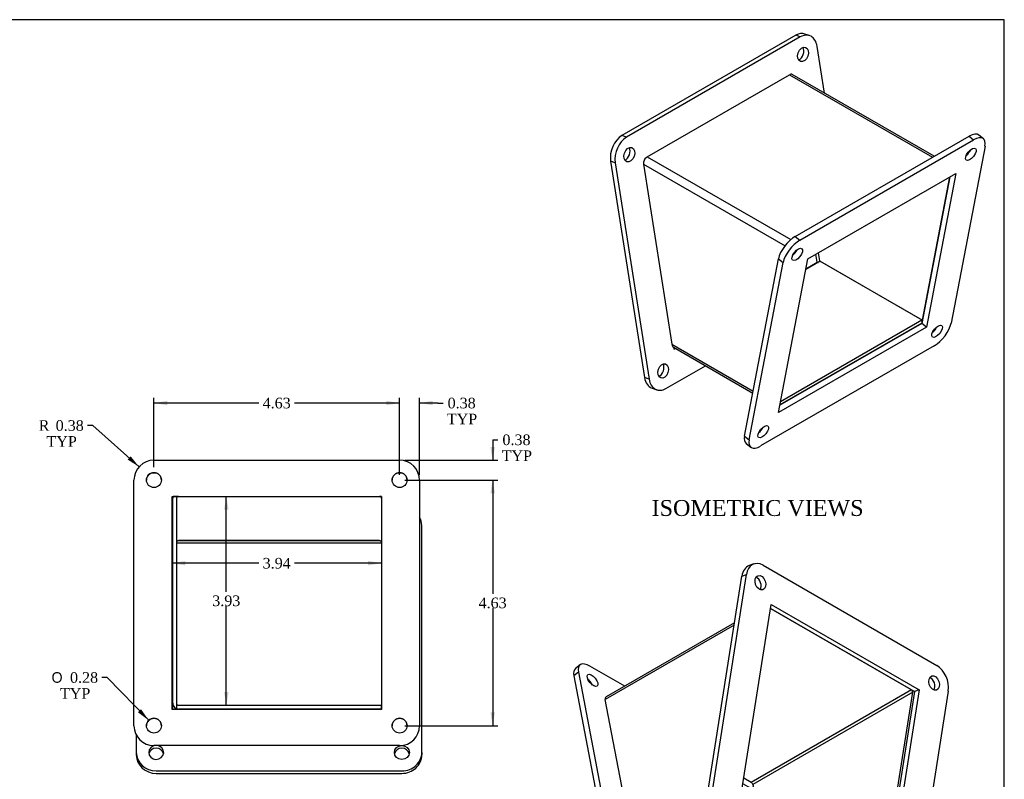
# Model space of a CAD drawing. Header units: inches. Extents: x 0.1 to 35.9, y -0.2 to 23.9.
# Tile 3 of 3: x 17.4 to 35.9, y 9.6 to 23.9. Entities that reach past the tile are written whole.
import ezdxf
from ezdxf.enums import TextEntityAlignment as Align

# ---------------------------------------------------------------- set-up
doc = ezdxf.new("R2010")
doc.units = ezdxf.units.IN
doc.header["$MEASUREMENT"] = 0
for name, color, linetype in [('COM53012', 7, 'Continuous'), ('COM53019', 7, 'Continuous'), ('Default', 7, 'Continuous')]:
    doc.layers.add(name, color=color, linetype=linetype)
doc.styles.add('SEACAD_Solid_Edge_ANSI1_Symbols', font='txt')
doc.styles.add('SEACAD_Times_New_Roman', font='times.ttf')
doc.dimstyles.new('HAMMOND_(STH_-_42x28)', dxfattribs={"dimtxt": 0.2, "dimasz": 0.25, "dimexe": 0.1, "dimexo": 0.1, "dimgap": 0.05, "dimtad": 0, "dimtih": 1, "dimtoh": 1, "dimzin": 0, "dimdsep": 46, "dimtxsty": 'SEACAD_Times_New_Roman', "dimblk1": '_SE_FILLED', "dimblk2": '_SE_FILLED', "dimsah": 1, "dimcen": 0.1, "dimadec": 0, "dimazin": 0, "dimtfac": 0.8, "dimtofl": 0, "dimtmove": 0, "dimatfit": 3, "dimfxl": 1, "dimtolj": 1, "dimtzin": 0, "dimarcsym": 0})

# ---------------------------------------------------------------- blocks, each defined once
blk = doc.blocks.new('SE7')
at = {"layer": 'COM53012', "color": 7, "linetype": 'Continuous'}
for p, q in [((29.225, 21.357), (31.9, 22.901)), ((31.9, 22.901), (34.592, 21.347)), ((34.624, 21.366), (31.954, 22.907)), ((29.225, 21.357), (31.927, 19.797)), ((29.153, 21.221), (31.818, 19.683)), ((29.153, 21.221), (29.685, 17.825)), ((34.403, 18.28), (34.919, 20.979)), ((32.01, 19.572), (32.023, 19.565)), ((32.444, 19.55), (32.468, 19.397)), ((32.477, 19.39), (32.208, 19.234)), ((32.468, 19.397), (34.403, 18.28)), ((32.477, 19.39), (34.392, 18.284)), ((34.392, 18.226), (31.72, 16.683)), ((31.732, 16.749), (34.392, 18.284)), ((34.392, 18.284), (34.392, 18.226)), ((29.685, 17.825), (31.217, 16.94)), ((29.719, 17.769), (31.211, 16.907))]:
    blk.add_line(p, q, dxfattribs=at)
for centre, major_axis, ratio, start_param, end_param in [((31.9, 22.813), (-0.054, -0.0935), 0.57735, 3.141593, 3.926991), ((29.225, 21.269), (-0.054, -0.0935), 0.57735, 3.926991, 5.15795), ((29.23, 21.266), (-0.033, -0.104), 0.675454, 5.0133, 5.353137), ((29.762, 17.869), (0.033, 0.104), 0.675454, 2.211544, 2.996942)]:
    blk.add_ellipse(centre, major_axis=major_axis, ratio=ratio, start_param=start_param, end_param=end_param, dxfattribs=at)
at = {"layer": 'COM53019', "color": 7, "linetype": 'Continuous'}
for p, q in [((32.018, 23.645), (28.748, 21.757)), ((32.105, 23.615), (28.834, 21.726)), ((32.105, 23.615), (32.018, 23.645)), ((32.28, 23.639), (32.193, 23.669)), ((32.559, 22.557), (32.422, 23.437)), ((28.834, 21.726), (28.748, 21.757)), ((32.011, 19.857), (35.282, 21.745)), ((35.282, 21.745), (35.368, 21.675)), ((35.552, 21.697), (35.465, 21.767)), ((32.098, 19.787), (35.368, 21.675)), ((35.582, 21.558), (34.944, 18.223)), ((28.534, 21.273), (29.172, 17.201)), ((28.621, 21.243), (28.534, 21.273)), ((28.621, 21.243), (29.259, 17.171)), ((32.246, 19.436), (35.032, 21.044)), ((34.919, 20.979), (34.392, 18.22)), ((35.032, 21.044), (34.478, 18.15)), ((32.011, 19.857), (32.098, 19.787)), ((32.423, 19.372), (32.399, 19.524)), ((31.056, 16.098), (31.694, 19.434)), ((31.143, 16.028), (31.781, 19.364)), ((31.693, 16.542), (32.246, 19.436)), ((31.694, 19.434), (31.781, 19.364)), ((32.211, 19.249), (32.423, 19.372)), ((32.423, 19.372), (32.438, 19.367)), ((32.505, 19.374), (32.504, 19.376)), ((34.392, 18.22), (31.719, 16.677)), ((34.478, 18.15), (34.392, 18.22)), ((34.478, 18.15), (31.693, 16.542)), ((34.627, 17.799), (31.356, 15.911)), ((29.719, 17.769), (29.724, 17.734)), ((29.724, 17.734), (29.752, 17.75)), ((29.576, 16.994), (30.318, 17.423)), ((29.259, 17.171), (29.172, 17.201)), ((29.314, 17), (29.401, 16.97)), ((31.056, 16.098), (31.143, 16.028)), ((31.086, 15.959), (31.173, 15.89))]:
    blk.add_line(p, q, dxfattribs=at)
for centre, major_axis, ratio, start_param, end_param in [((32.07, 23.315), (-0.123, -0.354), 0.678883, 3.141593, 3.807564), ((32.156, 23.284), (-0.123, -0.354), 0.678883, 2.236767, 3.807564), ((32.07, 23.315), (-0.046, -0.133), 0.678883, 0.501928, 2.639665), ((28.799, 21.426), (0.123, 0.354), 0.678883, 0.665971, 2.236767), ((28.886, 21.396), (0.123, 0.354), 0.678883, 0.665971, 2.236767), ((35.23, 21.475), (-0.236, -0.292), 0.453634, 3.141593, 4.007639), ((35.316, 21.405), (-0.236, -0.292), 0.453634, 2.436843, 4.007639), ((28.799, 21.426), (-0.046, -0.133), 0.678883, 0.501928, 2.639665), ((35.23, 21.475), (0.088, 0.109), 0.453634, 4.204784, 5.219994), ((31.959, 19.587), (-0.236, -0.292), 0.453634, 4.007639, 5.578435), ((32.046, 19.517), (-0.236, -0.292), 0.453634, 4.007639, 5.578435), ((31.959, 19.587), (0.088, 0.109), 0.453634, 4.204784, 5.219994), ((34.679, 18.07), (0.236, 0.292), 0.453634, 4.007639, 5.578435), ((34.592, 18.139), (0.088, 0.109), 0.453634, 4.204784, 5.219994), ((29.437, 17.354), (-0.046, -0.133), 0.678883, 0.501928, 2.639665), ((29.437, 17.354), (0.123, 0.354), 0.678883, 2.236767, 3.141593), ((29.524, 17.324), (0.123, 0.354), 0.678883, 2.236767, 3.807564), ((31.321, 16.251), (0.088, 0.109), 0.453634, 4.204784, 5.219994), ((31.321, 16.251), (0.236, 0.292), 0.453634, 2.436843, 3.141593), ((31.408, 16.181), (0.236, 0.292), 0.453634, 2.436843, 4.007639)]:
    blk.add_ellipse(centre, major_axis=major_axis, ratio=ratio, start_param=start_param, end_param=end_param, dxfattribs=at)
for centre, major_axis, ratio in [((32.156, 23.284), (-0.046, -0.133), 0.678883), ((28.886, 21.396), (-0.046, -0.133), 0.678883), ((35.316, 21.405), (0.088, 0.109), 0.453634), ((32.046, 19.517), (0.088, 0.109), 0.453634), ((34.679, 18.07), (0.088, 0.109), 0.453634), ((29.524, 17.324), (-0.046, -0.133), 0.678883), ((31.408, 16.181), (0.088, 0.109), 0.453634)]:
    blk.add_ellipse(centre, major_axis=major_axis, ratio=ratio, dxfattribs=at)
blk = doc.blocks.new('SE8')
at = {"layer": 'COM53012', "color": 7, "linetype": 'Continuous'}
for p, q in [((34.199, 11.319), (31.543, 12.853)), ((30.858, 12.538), (28.433, 11.138)), ((30.864, 12.578), (28.45, 11.185)), ((34.199, 11.319), (31.18, 9.576)), ((34.199, 11.319), (34.253, 11.288)), ((28.97, 8.33), (28.433, 11.138)), ((34.22, 11.272), (31.21, 9.534)), ((33.683, 7.844), (34.22, 11.272)), ((31.18, 9.576), (31.042, 9.655)), ((31.21, 9.534), (31.267, 9.239)), ((30.688, 9.322), (30.616, 9.28)), ((30.714, 9.278), (30.627, 9.228)), ((30.715, 9.277), (30.628, 9.227)), ((30.389, 9.149), (28.97, 8.33)), ((30.408, 9.102), (29.021, 8.301)), ((30.409, 9.1), (29.032, 8.305)), ((30.729, 9.226), (30.652, 9.182)), ((30.432, 9.055), (29.032, 8.246)), ((28.97, 8.33), (29.021, 8.301)), ((29.032, 8.305), (29.032, 8.246)), ((29.032, 8.246), (31.732, 6.687)), ((33.672, 7.866), (33.659, 7.858)), ((33.672, 7.866), (33.672, 7.85)), ((33.074, 7.462), (31.732, 6.687)), ((31.782, 6.679), (33.105, 7.444)), ((31.757, 6.678), (31.757, 6.677)), ((31.757, 6.677), (31.758, 6.678))]:
    blk.add_line(p, q, dxfattribs=at)
for centre, major_axis, ratio, start_param, end_param in [((34.194, 11.287), (0.0112, -0.0347), 0.675454, 0.930049, 2.500845), ((28.509, 11.094), (-0.0675, 0.0855), 0.454922, 0.379498, 0.719335), ((28.504, 11.091), (0.054, -0.0935), 0.57735, 3.141593, 3.587154), ((31.185, 9.549), (-0.0225, 0.0285), 0.454922, 3.860927, 5.431724), ((33.647, 7.881), (-0.018, 0.0312), 0.57735, 3.36235, 3.926991), ((31.732, 6.776), (0.054, -0.0935), 0.57735, 5.497787, 5.837624), ((31.717, 6.767), (-0.0675, 0.0855), 0.454922, 2.629968, 3.075529)]:
    blk.add_ellipse(centre, major_axis=major_axis, ratio=ratio, start_param=start_param, end_param=end_param, dxfattribs=at)
at = {"layer": 'COM53019', "color": 7, "linetype": 'Continuous'}
for p, q in [((31.231, 13.69), (31.144, 13.66)), ((31.406, 13.666), (34.676, 11.778)), ((30.364, 9.386), (31.002, 13.458)), ((30.451, 9.417), (31.089, 13.489)), ((31.002, 13.458), (31.089, 13.489)), ((31.001, 9.393), (31.554, 12.926)), ((31.543, 12.853), (34.253, 11.288)), ((31.554, 12.926), (34.34, 11.318)), ((27.958, 11.788), (27.872, 11.718)), ((28.8, 11.387), (28.142, 11.766)), ((27.929, 11.649), (27.842, 11.579)), ((27.842, 11.579), (28.48, 8.244)), ((27.929, 11.649), (28.567, 8.314)), ((34.34, 11.318), (33.786, 7.785)), ((34.34, 11.318), (34.253, 11.288)), ((34.253, 11.288), (33.711, 7.828)), ((34.89, 11.294), (34.252, 7.222)), ((31.18, 9.576), (31.042, 9.655)), ((31.177, 9.457), (31.025, 9.545)), ((31.177, 9.457), (31.219, 9.491)), ((31.213, 9.27), (31.177, 9.457)), ((30.364, 9.386), (30.451, 9.417)), ((33.786, 7.785), (31.001, 9.393)), ((30.578, 8.903), (30.664, 8.933)), ((33.848, 7.015), (30.578, 8.903)), ((33.935, 7.045), (30.664, 8.933)), ((28.567, 8.314), (28.48, 8.244)), ((29.021, 8.301), (29.032, 8.241)), ((29.032, 8.241), (31.818, 6.633)), ((28.884, 7.89), (28.797, 7.82)), ((28.797, 7.82), (32.067, 5.932)), ((28.884, 7.89), (32.154, 6.002)), ((33.848, 7.015), (33.935, 7.045)), ((32.367, 6.119), (32.213, 6.928)), ((34.023, 6.991), (34.11, 7.021)), ((31.705, 6.698), (31.704, 6.704)), ((31.818, 6.633), (31.806, 6.693)), ((32.154, 6.002), (32.067, 5.932)), ((32.251, 5.91), (32.338, 5.98))]:
    blk.add_line(p, q, dxfattribs=at)
for centre, major_axis, ratio, start_param, end_param in [((31.354, 13.335), (0.123, -0.354), 0.678883, 2.475622, 4.046418), ((31.267, 13.305), (0.123, -0.354), 0.678883, 3.141593, 4.046418), ((31.267, 13.305), (0.046, -0.133), 0.678883, 0.501928, 2.639665), ((28.107, 11.426), (0.236, -0.292), 0.453634, 3.141593, 3.846343), ((28.194, 11.496), (0.236, -0.292), 0.453634, 2.275546, 3.846343), ((34.624, 11.447), (-0.123, 0.354), 0.678883, 4.046418, 5.617214), ((28.107, 11.426), (-0.088, 0.109), 0.453634, 4.204784, 5.219994), ((34.538, 11.417), (0.046, -0.133), 0.678883, 0.501928, 2.639665), ((30.629, 9.233), (0.123, -0.354), 0.678883, 4.046418, 5.617214), ((30.716, 9.263), (0.123, -0.354), 0.678883, 4.046418, 5.617214), ((30.629, 9.233), (0.046, -0.133), 0.678883, 0.501928, 2.639665), ((28.745, 8.09), (-0.236, 0.292), 0.453634, 0.70475, 2.275546), ((28.832, 8.16), (-0.236, 0.292), 0.453634, 0.70475, 2.275546), ((28.745, 8.09), (-0.088, 0.109), 0.453634, 4.204784, 5.219994), ((33.9, 7.345), (0.046, -0.133), 0.678883, 0.501928, 2.639665), ((33.986, 7.375), (-0.123, 0.354), 0.678883, 2.475622, 4.046418), ((33.9, 7.345), (-0.123, 0.354), 0.678883, 2.475622, 3.141593), ((32.016, 6.202), (-0.088, 0.109), 0.453634, 4.204784, 5.219994), ((32.102, 6.272), (-0.236, 0.292), 0.453634, 2.275546, 3.846343), ((32.016, 6.202), (-0.236, 0.292), 0.453634, 2.275546, 3.141593)]:
    blk.add_ellipse(centre, major_axis=major_axis, ratio=ratio, start_param=start_param, end_param=end_param, dxfattribs=at)
for centre, major_axis, ratio in [((31.354, 13.335), (0.046, -0.133), 0.678883), ((28.194, 11.496), (-0.088, 0.109), 0.453634), ((34.624, 11.447), (0.046, -0.133), 0.678883), ((30.716, 9.263), (0.046, -0.133), 0.678883), ((28.832, 8.16), (-0.088, 0.109), 0.453634), ((33.986, 7.375), (0.046, -0.133), 0.678883), ((32.102, 6.272), (-0.088, 0.109), 0.453634)]:
    blk.add_ellipse(centre, major_axis=major_axis, ratio=ratio, dxfattribs=at)
blk = doc.blocks.new('SE9')
at = {"layer": 'COM53012', "color": 7, "linetype": 'Continuous'}
for p, q in [((20.291, 11.067), (20.291, 14.925)), ((20.399, 14.962), (20.297, 14.962)), ((20.363, 14.925), (20.363, 10.963)), ((20.399, 14.962), (24.183, 14.962)), ((24.219, 14.962), (24.183, 14.962)), ((20.399, 14.129), (24.183, 14.129)), ((20.291, 10.949), (20.291, 11.067)), ((20.363, 10.963), (20.363, 10.963)), ((20.399, 11.028), (24.218, 11.028)), ((24.218, 10.957), (20.399, 10.957)), ((24.218, 11.028), (24.218, 10.957)), ((24.218, 10.949), (24.218, 10.957))]:
    blk.add_line(p, q, dxfattribs=at)
for centre, major_axis, ratio, start_param, end_param in [((20.399, 14.925), (0, 0.11), 0.980789, 1.230959, 1.570796), ((20.399, 14.925), (0, 0.0367), 0.980789, 0, 1.570796), ((24.183, 14.925), (0, -0.0367), 0.980789, 1.570796, 3.141593), ((20.399, 14.095), (-0.036, 0), 0.941977, 4.712389, 6.283185), ((24.183, 14.095), (-0.036, 0), 0.941977, 3.141593, 4.712389), ((20.399, 11.067), (0, 0.11), 0.980789, 1.570796, 2.801756), ((20.399, 11.063), (-0.036, 0), 0.980782, 0, 1.570796), ((20.399, 11.063), (-0.108, 0), 0.980782, 1.230959, 1.570796)]:
    blk.add_ellipse(centre, major_axis=major_axis, ratio=ratio, start_param=start_param, end_param=end_param, dxfattribs=at)
at = {"layer": 'COM53019', "color": 7, "linetype": 'Continuous'}
for p, q in [((19.937, 15.643), (24.562, 15.643)), ((19.562, 10.643), (19.562, 15.268)), ((24.937, 15.268), (24.937, 10.643)), ((20.28, 14.962), (24.219, 14.962)), ((20.28, 10.949), (20.28, 14.962)), ((20.28, 14.962), (24.219, 14.962)), ((24.219, 14.962), (24.219, 10.949)), ((20.291, 14.758), (20.28, 14.758)), ((24.98, 10.139), (24.98, 14.412)), ((24.183, 14.129), (20.399, 14.129)), ((24.219, 14.081), (20.363, 14.081)), ((24.219, 10.949), (20.28, 10.949)), ((19.562, 10.643), (19.562, 10.643)), ((24.937, 10.643), (24.937, 10.643)), ((19.605, 10.469), (19.605, 10.139)), ((24.562, 10.268), (19.937, 10.268)), ((24.562, 10.268), (19.937, 10.268)), ((19.605, 10.139), (19.605, 10.091)), ((24.98, 10.139), (24.98, 10.091)), ((19.98, 9.792), (24.605, 9.792)), ((19.98, 9.744), (24.605, 9.744))]:
    blk.add_line(p, q, dxfattribs=at)
for centre in [(19.937, 15.268), (24.562, 15.268), (19.937, 10.643), (24.562, 10.643)]:
    blk.add_circle(centre, 0.14, dxfattribs=at)
for centre, radius, start, end in [((19.937, 15.268), 0.375, 90, 180), ((24.562, 15.268), 0.375, 0, 90), ((19.937, 15.268), 0.14, 0, 180), ((24.562, 15.268), 0.14, 0, 180), ((19.937, 10.643), 0.14, 0, 180), ((24.562, 10.643), 0.14, 0, 180), ((19.937, 10.643), 0.375, 180, 270), ((19.937, 10.643), 0.375, 180, 270), ((24.562, 10.643), 0.375, 270, 0), ((24.562, 10.643), 0.375, 270, 0)]:
    blk.add_arc(centre, radius, start, end, dxfattribs=at)
for centre, major_axis, start_param, end_param in [((24.605, 14.412), (0.375, 0), 0, 0.483586), ((19.98, 10.139), (-0.141, 0), 4.796731, 6.283185), ((19.98, 10.139), (-0.141, 0), 0, 4.628047), ((19.98, 10.091), (0.141, 0), 0.185316, 2.956277), ((24.605, 10.091), (0.14, 0), 0.185316, 2.956277), ((19.98, 10.139), (-0.375, 0), 0, 1.570796), ((19.98, 10.091), (-0.375, 0), 0, 1.570796), ((24.605, 10.139), (-0.375, 0), 1.570796, 3.141593), ((24.605, 10.091), (-0.375, 0), 1.570796, 3.141593)]:
    blk.add_ellipse(centre, major_axis=major_axis, ratio=0.923881, start_param=start_param, end_param=end_param, dxfattribs=at)
blk.add_ellipse((24.605, 10.139), major_axis=(-0.141, 0), ratio=0.923881, dxfattribs=at)
blk = doc.blocks.new('DMBLK3649')
at = {"layer": 'Default', "linetype": 'Continuous', "transparency": 16777216}
for points in [[(24.312, 16.761), (24.312, 16.678), (24.562, 16.719)], [(25.187, 16.761), (24.937, 16.719), (25.187, 16.678)]]:
    blk.add_hatch(color=7, dxfattribs=at).paths.add_polyline_path(points)
at = {"layer": 'Default', "color": 7, "linetype": 'Continuous', "transparency": 16777216}
for p, q in [((24.562, 16.719), (24.062, 16.719)), ((24.562, 15.368), (24.562, 16.819)), ((24.937, 15.368), (24.937, 16.819)), ((25.282, 16.719), (24.937, 16.719)), ((25.282, 16.719), (25.382, 16.719))]:
    blk.add_line(p, q, dxfattribs=at)
at = {"layer": 'Default', "color": 7, "linetype": 'Continuous', "transparency": 16777216, "style": 'SEACAD_Times_New_Roman'}
for s, p in [('0.38', (25.466, 16.819)), ('TYP', (25.452, 16.519))]:
    blk.add_text(s, height=0.2, dxfattribs=at).set_placement(p, align=Align.TOP_LEFT)
blk = doc.blocks.new('_SE_FILLED')
at = {"color": 0}
blk.add_line((0, 0), (-1, 0), dxfattribs=at)
blk.add_solid([(0, 0), (-1, -0.1665), (-1, 0.1665), (0, 0)], dxfattribs=at)
blk = doc.blocks.new('DMBLK3650')
at = {"layer": 'Default', "linetype": 'Continuous', "transparency": 16777216}
for points in [[(20.187, 16.761), (19.937, 16.719), (20.187, 16.678)], [(24.312, 16.761), (24.312, 16.678), (24.562, 16.719)]]:
    blk.add_hatch(color=7, dxfattribs=at).paths.add_polyline_path(points)
at = {"layer": 'Default', "color": 7, "linetype": 'Continuous', "transparency": 16777216}
for p, q in [((19.937, 15.509), (19.937, 16.819)), ((21.914, 16.719), (19.937, 16.719)), ((24.562, 16.719), (22.585, 16.719)), ((24.562, 15.509), (24.562, 16.819))]:
    blk.add_line(p, q, dxfattribs=at)
at = {"layer": 'Default', "color": 7, "linetype": 'Continuous', "transparency": 16777216, "style": 'SEACAD_Times_New_Roman'}
blk.add_text('4.63', height=0.2, dxfattribs=at).set_placement((21.984, 16.819), align=Align.TOP_LEFT)
blk = doc.blocks.new('DMBLK3651')
at = {"layer": 'Default', "linetype": 'Continuous', "transparency": 16777216}
for points in [[(26.356, 15.893), (26.272, 15.893), (26.314, 15.643)], [(26.356, 15.018), (26.314, 15.268), (26.272, 15.018)]]:
    blk.add_hatch(color=7, dxfattribs=at).paths.add_polyline_path(points)
at = {"layer": 'Default', "color": 7, "linetype": 'Continuous', "transparency": 16777216}
for p, q in [((26.314, 16.027), (26.414, 16.027)), ((26.314, 16.027), (26.314, 15.643)), ((24.662, 15.643), (26.414, 15.643)), ((24.662, 15.268), (26.414, 15.268)), ((26.314, 15.268), (26.314, 14.768))]:
    blk.add_line(p, q, dxfattribs=at)
at = {"layer": 'Default', "color": 7, "linetype": 'Continuous', "transparency": 16777216, "style": 'SEACAD_Times_New_Roman'}
for s, p in [('0.38', (26.498, 16.127)), ('TYP', (26.484, 15.827))]:
    blk.add_text(s, height=0.2, dxfattribs=at).set_placement(p, align=Align.TOP_LEFT)
blk = doc.blocks.new('DMBLK3652')
at = {"layer": 'Default', "linetype": 'Continuous', "transparency": 16777216}
for points in [[(26.356, 15.018), (26.314, 15.268), (26.272, 15.018)], [(26.356, 10.893), (26.272, 10.893), (26.314, 10.643)]]:
    blk.add_hatch(color=7, dxfattribs=at).paths.add_polyline_path(points)
at = {"layer": 'Default', "color": 7, "linetype": 'Continuous', "transparency": 16777216}
for p, q in [((24.662, 15.268), (26.414, 15.268)), ((26.314, 15.268), (26.314, 13.126)), ((26.314, 12.856), (26.314, 10.643)), ((24.662, 10.643), (26.414, 10.643))]:
    blk.add_line(p, q, dxfattribs=at)
at = {"layer": 'Default', "color": 7, "linetype": 'Continuous', "transparency": 16777216, "style": 'SEACAD_Times_New_Roman'}
blk.add_text('4.63', height=0.2, dxfattribs=at).set_placement((26.049, 13.056), align=Align.TOP_LEFT)
blk = doc.blocks.new('DMBLK3653')
at = {"layer": 'Default', "linetype": 'Continuous', "transparency": 16777216}
for points in [[(20.53, 13.662), (20.53, 13.745), (20.28, 13.703)], [(23.969, 13.662), (24.219, 13.703), (23.969, 13.745)]]:
    blk.add_hatch(color=7, dxfattribs=at).paths.add_polyline_path(points)
at = {"layer": 'Default', "color": 7, "linetype": 'Continuous', "transparency": 16777216}
for p, q in [((21.914, 13.703), (20.28, 13.703)), ((24.219, 13.703), (22.585, 13.703))]:
    blk.add_line(p, q, dxfattribs=at)
at = {"layer": 'Default', "color": 7, "linetype": 'Continuous', "transparency": 16777216, "style": 'SEACAD_Times_New_Roman'}
blk.add_text('3.94', height=0.2, dxfattribs=at).set_placement((21.984, 13.803), align=Align.TOP_LEFT)
blk = doc.blocks.new('DMBLK3654')
at = {"layer": 'Default', "linetype": 'Continuous', "transparency": 16777216}
for points in [[(21.342, 14.712), (21.3, 14.962), (21.259, 14.712)], [(21.342, 11.278), (21.259, 11.278), (21.3, 11.028)]]:
    blk.add_hatch(color=7, dxfattribs=at).paths.add_polyline_path(points)
at = {"layer": 'Default', "color": 7, "linetype": 'Continuous', "transparency": 16777216}
for p, q in [((21.3, 13.165), (21.3, 14.962)), ((21.3, 11.028), (21.3, 12.895))]:
    blk.add_line(p, q, dxfattribs=at)
at = {"layer": 'Default', "color": 7, "linetype": 'Continuous', "transparency": 16777216, "style": 'SEACAD_Times_New_Roman'}
blk.add_text('3.93', height=0.2, dxfattribs=at).set_placement((21.035, 13.095), align=Align.TOP_LEFT)
blk = doc.blocks.new('DMBLK3659')
at = {"layer": 'Default', "linetype": 'Continuous', "transparency": 16777216}
blk.add_hatch(color=7, dxfattribs=at).paths.add_polyline_path([(19.636, 10.895), (19.839, 10.744), (19.695, 10.953)])
at = {"layer": 'Default', "color": 7, "linetype": 'Continuous', "transparency": 16777216}
for p, q in [((19.059, 11.551), (18.959, 11.551)), ((19.839, 10.744), (19.059, 11.551))]:
    blk.add_line(p, q, dxfattribs=at)
for s, style, p in [('O', 'SEACAD_Solid_Edge_ANSI1_Symbols', (18.01, 11.651)), ('0.28', 'SEACAD_Times_New_Roman', (18.358, 11.651)), ('TYP', 'SEACAD_Times_New_Roman', (18.17, 11.351))]:
    blk.add_text(s, height=0.2, dxfattribs=dict(at, style=style)).set_placement(p, align=Align.TOP_LEFT)
blk = doc.blocks.new('DMBLK3660')
at = {"layer": 'Default', "linetype": 'Continuous', "transparency": 16777216}
blk.add_hatch(color=7, dxfattribs=at).paths.add_polyline_path([(19.444, 15.654), (19.658, 15.518), (19.499, 15.716)])
at = {"layer": 'Default', "color": 7, "linetype": 'Continuous', "transparency": 16777216}
for p, q in [((18.789, 16.296), (18.689, 16.296)), ((19.658, 15.518), (18.789, 16.296))]:
    blk.add_line(p, q, dxfattribs=at)
at = {"layer": 'Default', "color": 7, "linetype": 'Continuous', "transparency": 16777216, "style": 'SEACAD_Times_New_Roman'}
for s, p in [('R', (17.769, 16.396)), ('0.38', (18.088, 16.396)), ('TYP', (17.915, 16.096))]:
    blk.add_text(s, height=0.2, dxfattribs=at).set_placement(p, align=Align.TOP_LEFT)
blk = doc.blocks.new('BORDER')
at = {"layer": 'Default', "color": 7, "linetype": 'Continuous'}
for p, q in [((0, 27.86), (-41.86, 27.86)), ((0, 0), (0, 27.86))]:
    blk.add_line(p, q, dxfattribs=at)

msp = doc.modelspace()

# ---------------------------------------------------------------- block references
at = {"layer": 'Default', "color": 7, "xscale": 0.857, "yscale": 0.857, "zscale": 0.857}
msp.add_blockref('BORDER', (35.945, 0.063), dxfattribs=at)
at = {"layer": 'Default'}
for name in ['SE7', 'SE9', 'SE8']:
    msp.add_blockref(name, (0, 0), dxfattribs=at)

# ---------------------------------------------------------------- texts
at = {"layer": 'Default', "color": 7, "linetype": 'Continuous', "style": 'SEACAD_Times_New_Roman'}
msp.add_text('ISOMETRIC VIEWS', height=0.3, dxfattribs=at).set_placement((29.306, 14.893), align=Align.TOP_LEFT)

# ---------------------------------------------------------------- dimensions: what is measured, and where the dimension line sits
at = {"layer": 'Default', "color": 7, "linetype": 'Continuous'}
dim = msp.add_linear_dim(base=(19.936903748, 16.719381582), p1=(24.561903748, 15.408538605), p2=(19.936903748, 15.408538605), text='\\A1;<>', dimstyle='HAMMOND_(STH_-_42x28)', dxfattribs=at)
dim.commit()
dim.dimension.update_dxf_attribs({"geometry": 'DMBLK3650', "text_midpoint": (22.249403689, 16.719381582), "dimtype": 160})
dim = msp.add_linear_dim(base=(24.561903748, 16.719381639), p1=(24.936903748, 15.268038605), p2=(24.561903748, 15.268038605), text='\\A1;<>\\PTYP', dimstyle='HAMMOND_(STH_-_42x28)', override={"dimtmove": 1}, dxfattribs=at)
dim.commit()
dim.dimension.update_dxf_attribs({"geometry": 'DMBLK3649', "text_midpoint": (25.382052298, 16.719381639), "dimtype": 160})
dim = msp.add_radius_dim(center=(19.937, 15.268), mpoint=(19.658, 15.518), text='\\A1;<>\\PTYP', dimstyle='HAMMOND_(STH_-_42x28)', dxfattribs=at)
dim.commit()
dim.dimension.update_dxf_attribs({"geometry": 'DMBLK3660', "text_midpoint": (18.689, 16.296), "dimtype": 164})
dim = msp.add_linear_dim(base=(26.31390379, 15.26803861), p1=(19.93690375, 15.6430386), p2=(24.56190375, 15.26803861), angle=90, text='\\A1;<>\\PTYP', dimstyle='HAMMOND_(STH_-_42x28)', override={"dimtmove": 1}, dxfattribs=at)
dim.commit()
dim.dimension.update_dxf_attribs({"geometry": 'DMBLK3651', "text_midpoint": (26.41390379, 16.02697703), "dimtype": 160})
for base, p1, p2, angle, picture, middle in [((26.313903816, 15.268038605), (24.561903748, 15.268038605), (24.561903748, 10.643038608), 270, 'DMBLK3652', (26.313903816, 12.955538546)), ((24.219, 13.703), (24.219, 14.962), (20.28, 14.962), 180, 'DMBLK3653', (22.249, 13.703)), ((21.3, 11.028), (20.399, 11.028), (20.399, 14.962), 90, 'DMBLK3654', (21.3, 12.995))]:
    dim = msp.add_linear_dim(base=base, p1=p1, p2=p2, angle=angle, text='\\A1;<>', dimstyle='HAMMOND_(STH_-_42x28)', dxfattribs=at)
    dim.commit()
    dim.dimension.update_dxf_attribs({"geometry": picture, "text_midpoint": middle, "dimtype": 161})
dim = msp.add_diameter_dim_2p(p1=(20.035, 10.542), p2=(19.839, 10.744), text='\\A1;<>\\PTYP', dimstyle='HAMMOND_(STH_-_42x28)', dxfattribs=at)
dim.commit()
dim.dimension.update_dxf_attribs({"geometry": 'DMBLK3659', "text_midpoint": (18.959, 11.551), "dimtype": 163})

doc.saveas('drawing.dxf')
